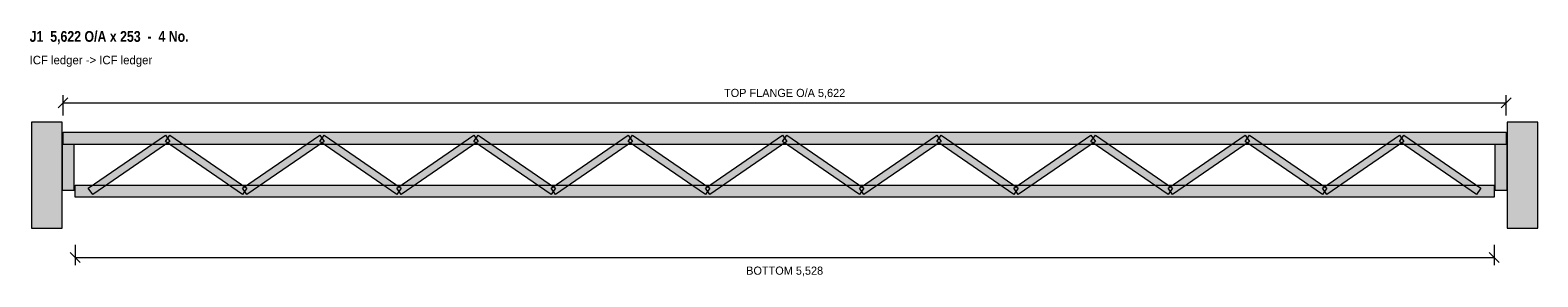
# Model space of a CAD drawing. Header units: millimetres. Extents: x 231 to 6103, y 2015 to 2976.
import ezdxf
from ezdxf.enums import TextEntityAlignment as Align

# ---------------------------------------------------------------- set-up
doc = ezdxf.new("R2010")
doc.units = ezdxf.units.MM
for name, color, linetype in [('FILL-LIGHT', 7, 'Continuous'), ('FILL-TIMBER', 7, 'Continuous'), ('LINE-C_595966', 7, 'Continuous'), ('LINE-C_6B451A', 7, 'Continuous'), ('LINE-C_B27326', 7, 'Continuous'), ('LINE-GREY', 7, 'Continuous'), ('LINE-INK', 7, 'Continuous'), ('TEXT-INK', 7, 'Continuous'), ('TEXT-STEEL_GREY', 7, 'Continuous'), ('TEXT-TLS_BLUE', 7, 'Continuous')]:
    doc.layers.add(name, color=color, linetype=linetype)
doc.styles.add('OpenSansCondensed-Bold', font='OpenSansCondensed-Bold.ttf')

msp = doc.modelspace()

# ---------------------------------------------------------------- hatches: boundary and pattern name
at = {"layer": 'FILL-LIGHT', "true_color": 0xdedee0}
h = msp.add_hatch(color=256, dxfattribs=at)
h.dxf.hatch_style = 1
h.paths.add_polyline_path([(355.6, 2205), (355.6, 2618), (235.6, 2618), (235.6, 2205)])
h = msp.add_hatch(color=256, dxfattribs=at)
h.dxf.hatch_style = 1
h.paths.add_polyline_path([(6103.3, 2205), (6103.3, 2618), (5983.3, 2618), (5983.3, 2205)])
at = {"layer": 'FILL-LIGHT', "true_color": 0xccd1db}
h = msp.add_hatch(color=256, dxfattribs=at)
h.dxf.hatch_style = 1
h.paths.add_polyline_path([(474.1, 2336.1), (457.1, 2360.9), (757.5, 2566.9), (774.5, 2542.1)])
h = msp.add_hatch(color=256, dxfattribs=at)
h.dxf.hatch_style = 1
h.paths.add_polyline_path([(1058, 2336.1), (757.5, 2542.1), (774.5, 2566.9), (1074.9, 2360.9)])
h = msp.add_hatch(color=256, dxfattribs=at)
h.dxf.hatch_style = 1
h.paths.add_polyline_path([(1074.9, 2336.1), (1058, 2360.9), (1358.4, 2566.9), (1375.4, 2542.1)])
h = msp.add_hatch(color=256, dxfattribs=at)
h.dxf.hatch_style = 1
h.paths.add_polyline_path([(1658.8, 2336.1), (1358.4, 2542.1), (1375.4, 2566.9), (1675.8, 2360.9)])
h = msp.add_hatch(color=256, dxfattribs=at)
h.dxf.hatch_style = 1
h.paths.add_polyline_path([(1675.8, 2336.1), (1658.8, 2360.9), (1959.3, 2566.9), (1976.2, 2542.1)])
h = msp.add_hatch(color=256, dxfattribs=at)
h.dxf.hatch_style = 1
h.paths.add_polyline_path([(2259.7, 2336.1), (1959.3, 2542.1), (1976.2, 2566.9), (2276.7, 2360.9)])
h = msp.add_hatch(color=256, dxfattribs=at)
h.dxf.hatch_style = 1
h.paths.add_polyline_path([(2276.7, 2336.1), (2259.7, 2360.9), (2560.1, 2566.9), (2577.1, 2542.1)])
h = msp.add_hatch(color=256, dxfattribs=at)
h.dxf.hatch_style = 1
h.paths.add_polyline_path([(2860.6, 2336.1), (2560.1, 2542.1), (2577.1, 2566.9), (2877.5, 2360.9)])
h = msp.add_hatch(color=256, dxfattribs=at)
h.dxf.hatch_style = 1
h.paths.add_polyline_path([(2877.5, 2336.1), (2860.6, 2360.9), (3161, 2566.9), (3177.9, 2542.1)])
h = msp.add_hatch(color=256, dxfattribs=at)
h.dxf.hatch_style = 1
h.paths.add_polyline_path([(3461.4, 2336.1), (3161, 2542.1), (3177.9, 2566.9), (3478.4, 2360.9)])
h = msp.add_hatch(color=256, dxfattribs=at)
h.dxf.hatch_style = 1
h.paths.add_polyline_path([(3478.4, 2336.1), (3461.4, 2360.9), (3761.8, 2566.9), (3778.8, 2542.1)])
h = msp.add_hatch(color=256, dxfattribs=at)
h.dxf.hatch_style = 1
h.paths.add_polyline_path([(4062.3, 2336.1), (3761.8, 2542.1), (3778.8, 2566.9), (4079.2, 2360.9)])
h = msp.add_hatch(color=256, dxfattribs=at)
h.dxf.hatch_style = 1
h.paths.add_polyline_path([(4079.2, 2336.1), (4062.3, 2360.9), (4362.7, 2566.9), (4379.7, 2542.1)])
h = msp.add_hatch(color=256, dxfattribs=at)
h.dxf.hatch_style = 1
h.paths.add_polyline_path([(4663.1, 2336.1), (4362.7, 2542.1), (4379.7, 2566.9), (4680.1, 2360.9)])
h = msp.add_hatch(color=256, dxfattribs=at)
h.dxf.hatch_style = 1
h.paths.add_polyline_path([(4680.1, 2336.1), (4663.1, 2360.9), (4963.6, 2566.9), (4980.5, 2542.1)])
h = msp.add_hatch(color=256, dxfattribs=at)
h.dxf.hatch_style = 1
h.paths.add_polyline_path([(5264, 2336.1), (4963.6, 2542.1), (4980.5, 2566.9), (5280.9, 2360.9)])
h = msp.add_hatch(color=256, dxfattribs=at)
h.dxf.hatch_style = 1
h.paths.add_polyline_path([(5280.9, 2336.1), (5264, 2360.9), (5564.4, 2566.9), (5581.4, 2542.1)])
h = msp.add_hatch(color=256, dxfattribs=at)
h.dxf.hatch_style = 1
h.paths.add_polyline_path([(5864.8, 2336.1), (5564.4, 2542.1), (5581.4, 2566.9), (5881.8, 2360.9)])
at = {"layer": 'FILL-TIMBER', "true_color": 0xedcc99}
h = msp.add_hatch(color=256, dxfattribs=at)
h.dxf.hatch_style = 1
h.paths.add_polyline_path([(402.6, 2353), (402.6, 2531), (355.6, 2531), (355.6, 2353)])
at = {"layer": 'FILL-TIMBER', "true_color": 0xeddbb8}
h = msp.add_hatch(color=256, dxfattribs=at)
h.dxf.hatch_style = 1
h.paths.add_polyline_path([(358.6, 2531), (358.6, 2578), (5980.3, 2578), (5980.3, 2531)])
at = {"layer": 'FILL-TIMBER', "true_color": 0xedcc99}
h = msp.add_hatch(color=256, dxfattribs=at)
h.dxf.hatch_style = 1
h.paths.add_polyline_path([(5983.3, 2353), (5983.3, 2531), (5936.3, 2531), (5936.3, 2353)])
at = {"layer": 'FILL-TIMBER', "true_color": 0xeddbb8}
h = msp.add_hatch(color=256, dxfattribs=at)
h.dxf.hatch_style = 1
h.paths.add_polyline_path([(405.6, 2325), (405.6, 2372), (5933.3, 2372), (5933.3, 2325)])

# ---------------------------------------------------------------- linework, layer by layer
at = {"layer": 'LINE-C_595966', "lineweight": 5}
for points in [[(474.1, 2336.1), (457.1, 2360.9), (757.5, 2566.9), (774.5, 2542.1)], [(1058, 2336.1), (757.5, 2542.1), (774.5, 2566.9), (1074.9, 2360.9)], [(1074.9, 2336.1), (1058, 2360.9), (1358.4, 2566.9), (1375.4, 2542.1)], [(1658.8, 2336.1), (1358.4, 2542.1), (1375.4, 2566.9), (1675.8, 2360.9)], [(1675.8, 2336.1), (1658.8, 2360.9), (1959.3, 2566.9), (1976.2, 2542.1)], [(2259.7, 2336.1), (1959.3, 2542.1), (1976.2, 2566.9), (2276.7, 2360.9)], [(2276.7, 2336.1), (2259.7, 2360.9), (2560.1, 2566.9), (2577.1, 2542.1)], [(2860.6, 2336.1), (2560.1, 2542.1), (2577.1, 2566.9), (2877.5, 2360.9)], [(2877.5, 2336.1), (2860.6, 2360.9), (3161, 2566.9), (3177.9, 2542.1)], [(3461.4, 2336.1), (3161, 2542.1), (3177.9, 2566.9), (3478.4, 2360.9)], [(3478.4, 2336.1), (3461.4, 2360.9), (3761.8, 2566.9), (3778.8, 2542.1)], [(4062.3, 2336.1), (3761.8, 2542.1), (3778.8, 2566.9), (4079.2, 2360.9)], [(4079.2, 2336.1), (4062.3, 2360.9), (4362.7, 2566.9), (4379.7, 2542.1)], [(4663.1, 2336.1), (4362.7, 2542.1), (4379.7, 2566.9), (4680.1, 2360.9)], [(4680.1, 2336.1), (4663.1, 2360.9), (4963.6, 2566.9), (4980.5, 2542.1)], [(5264, 2336.1), (4963.6, 2542.1), (4980.5, 2566.9), (5280.9, 2360.9)], [(5280.9, 2336.1), (5264, 2360.9), (5564.4, 2566.9), (5581.4, 2542.1)], [(5864.8, 2336.1), (5564.4, 2542.1), (5581.4, 2566.9), (5881.8, 2360.9)]]:
    msp.add_lwpolyline(points, close=True, dxfattribs=at)
at = {"layer": 'LINE-C_6B451A', "lineweight": 5}
for points in [[(358.6, 2531), (358.6, 2578), (5980.3, 2578), (5980.3, 2531)], [(405.6, 2325), (405.6, 2372), (5933.3, 2372), (5933.3, 2325)]]:
    msp.add_lwpolyline(points, close=True, dxfattribs=at)
at = {"layer": 'LINE-C_B27326', "lineweight": 5}
for points in [[(402.6, 2353), (402.6, 2531), (355.6, 2531), (355.6, 2353)], [(5983.3, 2353), (5983.3, 2531), (5936.3, 2531), (5936.3, 2353)]]:
    msp.add_lwpolyline(points, close=True, dxfattribs=at)
at = {"layer": 'LINE-GREY', "lineweight": 5}
for points in [[(355.6, 2205), (355.6, 2618), (235.6, 2618), (235.6, 2205)], [(6103.3, 2205), (6103.3, 2618), (5983.3, 2618), (5983.3, 2205)]]:
    msp.add_lwpolyline(points, close=True, dxfattribs=at)
at = {"layer": 'LINE-INK', "lineweight": 5}
for p, q in [((339.2, 2673.6), (378, 2712.4)), ((358.6, 2643), (358.6, 2723)), ((5960.9, 2673.6), (5999.7, 2712.4)), ((5980.3, 2643), (5980.3, 2723)), ((358.6, 2693), (5980.3, 2693)), ((405.6, 2140), (405.6, 2060)), ((5933.3, 2140), (5933.3, 2060)), ((386.2, 2109.4), (425, 2070.6)), ((405.6, 2090), (5933.3, 2090)), ((5913.9, 2109.4), (5952.7, 2070.6))]:
    msp.add_line(p, q, dxfattribs=at)

# ---------------------------------------------------------------- texts
at = {"layer": 'TEXT-INK'}
for s, p in [('TOP FLANGE O/A 5,622', (3169.5, 2715.5)), ('BOTTOM 5,528', (3169.5, 2023.4))]:
    msp.add_text(s, height=31.75, dxfattribs=at).set_placement(p, align=Align.CENTER)
at = {"layer": 'TEXT-STEEL_GREY'}
msp.add_text('ICF ledger -> ICF ledger', height=33.02, dxfattribs=at).set_placement((228.6, 2843))
at = {"layer": 'TEXT-TLS_BLUE', "style": 'OpenSansCondensed-Bold'}
msp.add_text('J1  5,622 O/A x 253  -  4 No.', height=41.91, dxfattribs=at).set_placement((228.6, 2930.5))

doc.saveas('drawing.dxf')
